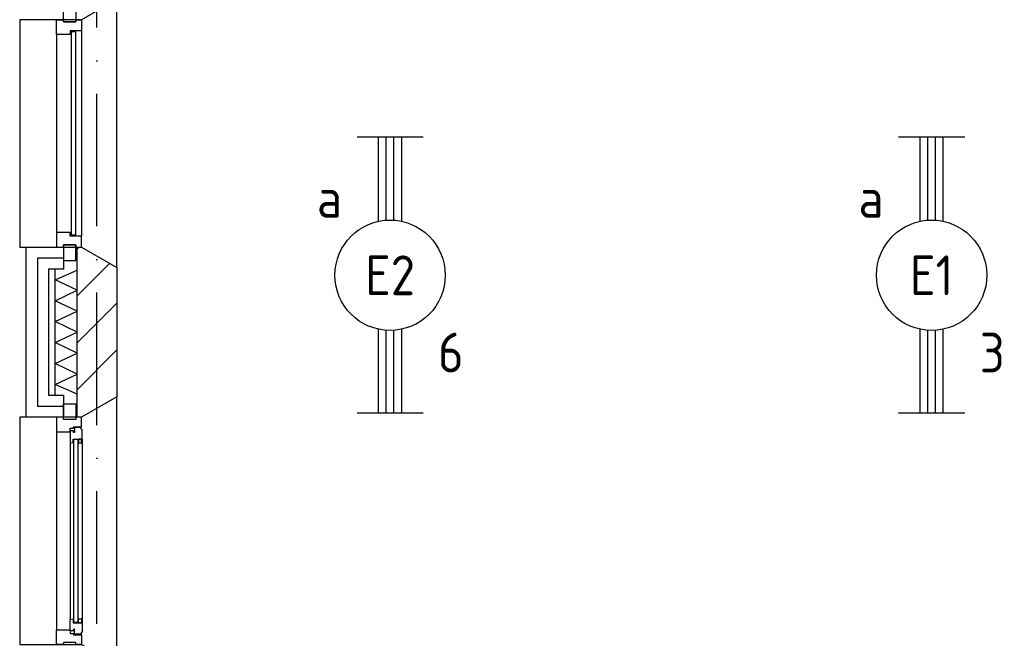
# Model space of a CAD drawing. Header units: millimetres. Extents: x -6587 to 112313, y 244 to 84344.
# Tile 7 of 63: x 17249 to 21711, y 34920 to 37722. Entities that reach past the tile are written whole.
import ezdxf
from ezdxf.enums import TextEntityAlignment as Align

# ---------------------------------------------------------------- set-up
doc = ezdxf.new("R2010")
doc.units = ezdxf.units.MM
doc.header["$LTSCALE"] = 100
doc.linetypes.add('DASHDOT', pattern=[9, 6, -1.5, 0, -1.5])
doc.layers.get('0').update_dxf_attribs({"color": 9, "linetype": 'CONTINUOUS'})
for name, color, linetype in [('AL$7----_STRAMIEN', 1, 'DASHDOT'), ('AL21----_BUITENWAND', 4, 'CONTINUOUS'), ('AL21K---_ISOLATIE', 1, 'CONTINUOUS'), ('AL28----_KONSTRUKTIE', 3, 'CONTINUOUS'), ('AL31----_BUITENKOZ', 7, 'CONTINUOUS'), ('ALL-----_REFLIJNEN', 8, 'CONTINUOUS'), ('ALXA3---_VOLZWART', 14, 'CONTINUOUS'), ('ALXAB---_PREFABBETON', 1, 'CONTINUOUS'), ('EB63101-_ATTRIB', 2, 'CONTINUOUS'), ('EL63101-_LICHT-ARM', 3, 'CONTINUOUS'), ('LIJN025', 10, 'CONTINUOUS')]:
    doc.layers.add(name, color=color, linetype=linetype)
doc.styles.add('1_8', font='iso', dxfattribs={"width": 0.7, "height": 1.8})
doc.styles.add('NORATT', font='isocp.shx')

# ---------------------------------------------------------------- blocks, each defined once
blk = doc.blocks.new('EJ3T20')
at = {"color": 0}
for p, q in [((-6.25, -1.5), (-6.25, 1.5)), ((6.25, -1.5), (6.25, 1.5)), ((-6.25, 0.525), (-2.444, 0.525)), ((2.444, 0.525), (6.25, 0.525)), ((-6.25, 0.175), (-2.494, 0.175)), ((2.494, 0.175), (6.25, 0.175)), ((-6.25, -0.175), (-2.494, -0.175)), ((2.494, -0.175), (6.25, -0.175)), ((-6.25, -0.525), (-2.444, -0.525)), ((2.444, -0.525), (6.25, -0.525))]:
    blk.add_line(p, q, dxfattribs=at)
blk.add_circle((0, 0), 2.5, dxfattribs=at)
at = {"color": 6, "style": '1_8'}
for tag, flags, p in [('SCHAK', 8, (3.5, 2.75)), ('A_CODE', 8, (0, 0)), ('GROEP', 8, (-3.5, -2.75)), ('KAST', 9, (3.5, -2.75))]:
    blk.add_attdef(tag, text='', height=1.8, dxfattribs=dict(at, flags=flags)).set_placement(p, align=Align.MIDDLE)
blk = doc.blocks.new('A$Cb38f1ce1')
at = {"layer": 'AL$7----_STRAMIEN', "color": 1}
blk.add_line((14347.7, 1456.2), (14347.7, 70113), dxfattribs=at)
at = {"layer": 'AL21----_BUITENWAND', "color": 8}
for p, q in [((14027.7, 29395), (14027.7, 30165)), ((14027.7, 30165), (14196.7, 30165)), ((14196.7, 30165), (14196.7, 30065)), ((14196.7, 30065), (14127.7, 30065)), ((14127.7, 30065), (14127.7, 29495)), ((14127.7, 29495), (14196.7, 29495)), ((14196.7, 29495), (14196.7, 29395)), ((14196.7, 29395), (14027.7, 29395))]:
    blk.add_line(p, q, dxfattribs=at)
at = {"layer": 'AL21K---_ISOLATIE', "color": 8, "linetype": 'Continuous'}
for p, q in [((14157.7, 29495), (14157.7, 30065)), ((14157.7, 30017.5), (14257.7, 30060.8)), ((14257.7, 29495), (14257.7, 30065)), ((14257.7, 29970), (14157.7, 30017.5)), ((14157.7, 29922.5), (14257.7, 29970)), ((14257.7, 29875), (14157.7, 29922.5)), ((14157.7, 29827.5), (14257.7, 29875)), ((14257.7, 29780), (14157.7, 29827.5)), ((14157.7, 29732.5), (14257.7, 29780)), ((14257.7, 29685), (14157.7, 29732.5)), ((14157.7, 29637.5), (14257.7, 29685)), ((14257.7, 29590), (14157.7, 29637.5)), ((14157.7, 29542.5), (14257.7, 29590)), ((14257.7, 29499.2), (14157.7, 29542.5))]:
    blk.add_line(p, q, dxfattribs=at)
at = {"layer": 'AL28----_KONSTRUKTIE', "color": 8}
for p, q in [((14127.7, 31195), (14127.7, 31195)), ((14257.7, 30165), (14277.7, 30165)), ((14257.7, 29395), (14257.7, 30165)), ((14277.7, 30165), (14437.7, 30072.6)), ((14437.7, 30072.6), (14437.7, 29487.4)), ((14437.7, 29487.4), (14277.7, 29395)), ((14277.7, 29395), (14257.7, 29395))]:
    blk.add_line(p, q, dxfattribs=at)
at = {"layer": 'AL31----_BUITENKOZ', "color": 8}
for points in [[(14277.7, 30165), (14437.7, 30072.6), (14437.7, 31287.4), (14277.7, 31195), (13997.7, 31195), (13997.7, 30165)], [(14252.7, 31185), (14196.7, 31185), (14196.7, 31256), (14252.7, 31256)], [(14252.7, 30175), (14196.7, 30175), (14196.7, 30104), (14252.7, 30104)], [(14277.7, 28365), (14437.7, 28272.6), (14437.7, 29487.4), (14277.7, 29395), (13997.7, 29395), (13997.7, 28365)], [(14252.7, 29385), (14196.7, 29385), (14196.7, 29456), (14252.7, 29456)], [(14277.7, 29395), (14252.7, 29395), (14252.7, 29385), (14196.7, 29385), (14196.7, 29395), (14163.7, 29395), (14163.7, 29328), (14226.7, 29328), (14226.7, 29345), (14241.7, 29345), (14241.7, 29351), (14277.7, 29351)], [(14280.7, 29338.3), (14276.4, 29340.7), (14276.4, 29347.8), (14246.7, 29347.8), (14246.7, 29325.3), (14241.7, 29325.3), (14241.7, 29333.3), (14226.7, 29333.3), (14226.7, 29328), (14226.7, 29280.9), (14239.7, 29278.8), (14239.7, 29295.8), (14280.7, 29295.8)], [(14278.4, 29295.8), (14264.8, 29295.8), (14264.8, 29278.8), (14278.4, 29278.8)], [(14280.7, 28421.7), (14276.4, 28419.2), (14276.4, 28412.2), (14246.7, 28412.2), (14246.7, 28434.7), (14241.7, 28434.7), (14241.7, 28426.7), (14226.7, 28426.7), (14226.7, 28432), (14226.7, 28479.1), (14239.7, 28481.2), (14239.7, 28464.2), (14280.7, 28464.2)], [(14278.4, 28464.2), (14264.8, 28464.2), (14264.8, 28481.2), (14278.4, 28481.2)], [(14277.7, 28365), (14252.7, 28365), (14252.7, 28375), (14196.7, 28375), (14196.7, 28365), (14163.7, 28365), (14163.7, 28432), (14226.7, 28432), (14226.7, 28415), (14241.7, 28415), (14241.7, 28409), (14277.7, 28409)]]:
    blk.add_lwpolyline(points, close=True, dxfattribs=at)
at = {"layer": 'AL31----_BUITENKOZ', "color": 8, "linetype": 'Continuous'}
for points in [[(14277.7, 31145), (14277.7, 31145), (14226.7, 31145), (14226.7, 31128), (14163.7, 31128), (14163.7, 31128), (14163.7, 31128), (14163.7, 31128), (14163.7, 31128), (14163.7, 31195), (14196.7, 31195), (14196.7, 31185), (14252.7, 31185), (14252.7, 31195), (14252.7, 31195), (14277.7, 31195)], [(14251.7, 31140), (14230.7, 31140), (14230.7, 30220), (14251.7, 30220)], [(14277.7, 30215), (14277.7, 30215), (14226.7, 30215), (14226.7, 30232), (14163.7, 30232), (14163.7, 30232), (14163.7, 30232), (14163.7, 30232), (14163.7, 30232), (14163.7, 30165), (14196.7, 30165), (14196.7, 30175), (14252.7, 30175), (14252.7, 30165), (14252.7, 30165), (14277.7, 30165)], [(14262.7, 29293.8), (14241.7, 29293.8), (14241.7, 28466.2), (14262.7, 28466.2)]]:
    blk.add_lwpolyline(points, close=True, dxfattribs=at)
at = {"layer": 'AL31----_BUITENKOZ', "color": 8}
for points in [[(14163.7, 31128), (14163.7, 30232)], [(14277.7, 31145), (14277.7, 30215)], [(14163.7, 29328), (14163.7, 28432)], [(14226.7, 29280.9), (14226.7, 28479.1)], [(14280.7, 29295.8), (14280.7, 28464.2)]]:
    blk.add_lwpolyline(points, dxfattribs=at)
at = {"layer": 'ALL-----_REFLIJNEN', "color": 8, "linetype": 'Continuous'}
for p, q in [((14196.7, 30115), (14077.7, 30115)), ((14077.7, 30115), (14077.7, 29445)), ((14077.7, 29445), (14196.7, 29445))]:
    blk.add_line(p, q, dxfattribs=at)
at = {"layer": 'ALXA3---_VOLZWART', "color": 8}
for p, q in [((14196.7, 30115), (14077.7, 30115)), ((14077.7, 30115), (14077.7, 29445)), ((14077.7, 29445), (14196.7, 29445))]:
    blk.add_line(p, q, dxfattribs=at)
at = {"layer": 'ALXAB---_PREFABBETON', "color": 8}
for p, q in [((14257.7, 30155.9), (14266.8, 30165)), ((14257.7, 29943.8), (14405.2, 30091.3)), ((14257.7, 29731.6), (14437.7, 29911.6)), ((14257.7, 29519.5), (14437.7, 29699.5))]:
    blk.add_line(p, q, dxfattribs=at)

msp = doc.modelspace()

# ---------------------------------------------------------------- block references
at = {"layer": 'EL63101-_LICHT-ARM'}
ref = msp.add_blockref('EJ3T20', (18927.5, 36564.5, 3500), dxfattribs=dict(at, xscale=100, yscale=100, zscale=100, rotation=90))
ref.add_attrib('A_CODE', 'E2', dxfattribs={"layer": 'EB63101-_ATTRIB', "color": 1, "height": 180, "style": 'NORATT', "flags": 8}).set_placement((18927.5, 36564.5, 3500), align=Align.MIDDLE)
ref.add_attrib('GROEP', '6', dxfattribs={"layer": 'EB63101-_ATTRIB', "color": 1, "height": 180, "style": 'NORATT', "flags": 8}).set_placement((19202.5, 36214.5, 3500), align=Align.MIDDLE)
ref.add_attrib('SCHAK', 'a', dxfattribs={"layer": 'EB63101-_ATTRIB', "color": 1, "height": 180, "style": 'NORATT', "flags": 8}).set_placement((18652.5, 36914.5, 3500), align=Align.MIDDLE)
ref = msp.add_blockref('EJ3T20', (21381.5, 36564.5, 3500), dxfattribs=dict(at, xscale=100, yscale=100, zscale=100, rotation=90))
ref.add_attrib('A_CODE', 'E1', dxfattribs={"layer": 'EB63101-_ATTRIB', "color": 1, "height": 180, "style": 'NORATT', "flags": 8}).set_placement((21381.5, 36564.5, 3500), align=Align.MIDDLE)
ref.add_attrib('GROEP', '3', dxfattribs={"layer": 'EB63101-_ATTRIB', "color": 1, "height": 180, "style": 'NORATT', "flags": 8}).set_placement((21656.5, 36214.5, 3500), align=Align.MIDDLE)
ref.add_attrib('SCHAK', 'a', dxfattribs={"layer": 'EB63101-_ATTRIB', "color": 1, "height": 180, "style": 'NORATT', "flags": 8}).set_placement((21106.5, 36914.5, 3500), align=Align.MIDDLE)
at = {"layer": 'LIJN025'}
msp.add_blockref('A$Cb38f1ce1', (3251.2, 6526.8), dxfattribs=at)

doc.saveas('drawing.dxf')
